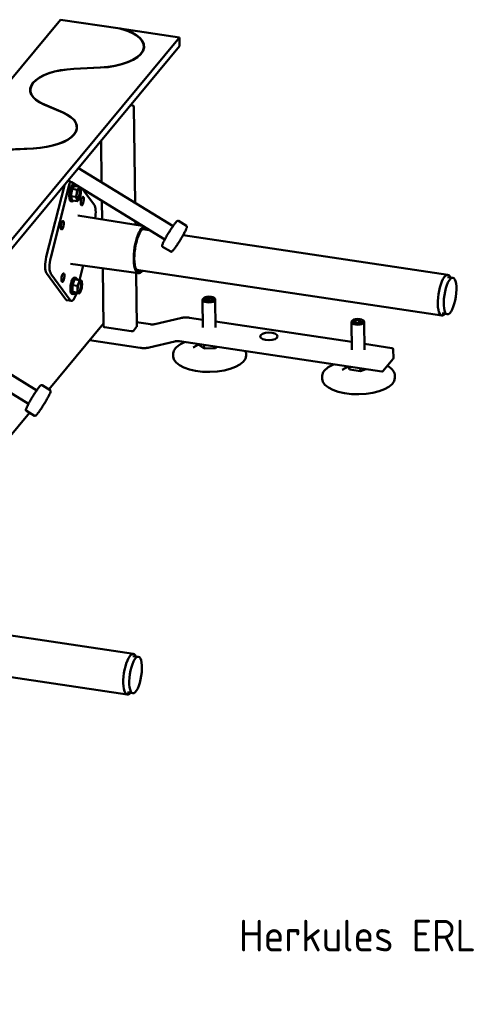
# Model space of a CAD drawing. Header units: millimetres. Extents: x 43 to 1233, y 39 to 845.
# Tile 3 of 4: x 1026 to 1233, y 91 to 557. Entities that reach past the tile are written whole.
import ezdxf

# ---------------------------------------------------------------- set-up
doc = ezdxf.new("R2010")
doc.units = ezdxf.units.MM
doc.header["$LTSCALE"] = 3
doc.layers.add('Sichtbar (ISO)', color=7, linetype='Continuous', lineweight=50)
doc.layers.add('Symbol (ISO)', color=7, linetype='Continuous', lineweight=25)
doc.styles.add('Notiztext (DIN)', font='isocpeur.ttf')

msp = doc.modelspace()

# ---------------------------------------------------------------- linework, layer by layer
at = {"layer": 'Sichtbar (ISO)'}
for p, q in [((1045.6656, 556.8694), (840.2063, 309.2903)), ((1073.8357, 552.6473), (1045.6656, 556.8694)), ((1101.8649, 548.4462), (1073.6948, 552.6684)), ((896.4056, 300.8671), (1101.8649, 548.4462)), ((1101.916, 544.3996), (1101.8649, 548.4462)), ((896.4567, 296.8205), (1101.916, 544.3996)), ((1064.403, 534.22), (1051.8643, 533.634)), ((1052.0052, 533.6129), (1064.5439, 534.1989)), ((1037.7858, 516.7451), (1046.7318, 512.9261)), ((1046.8727, 512.905), (1038.0193, 516.6845)), ((1079.7308, 516.3114), (1078.7307, 516.4613)), ((1080.9422, 470.2232), (1080.3695, 515.5791)), ((1065.0965, 479.9421), (1064.8467, 499.7309)), ((1032.6948, 496.0114), (1020.0906, 495.4224)), ((1020.2315, 495.4013), (1032.8356, 495.9903)), ((1054.1275, 486.6699), (1098.8456, 459.2422)), ((1050.7861, 479.9561), (1094.94, 452.8745)), ((1038.8884, 444.6707), (1047.4549, 478.5231)), ((1041.0012, 444.354), (1049.5677, 478.2064)), ((1051.1067, 476.8095), (1050.5327, 473.3984)), ((1052.2978, 478.2065), (1051.1067, 476.8095)), ((1053.49, 476.4523), (1051.1067, 476.8095)), ((1051.6736, 478.7844), (1052.3075, 478.6894)), ((1054.0723, 477.9405), (1052.2978, 478.2065)), ((1056.2124, 476.6279), (1061.6359, 469.2189)), ((1050.5064, 470.9964), (1051.1402, 470.9014)), ((1050.5327, 473.3984), (1051.1499, 471.3843)), ((1052.9161, 473.0412), (1050.5327, 473.3984)), ((1053.5332, 471.0271), (1051.1499, 471.3843)), ((1065.3174, 462.4459), (1065.208, 471.1105)), ((1084.2467, 459.4331), (1053.7862, 464.2812)), ((1081.072, 459.9384), (1081.0537, 461.3916)), ((1101.3712, 461.6699), (1105.1915, 459.3268)), ((1087.5502, 457.407), (1084.437, 457.8736)), ((1084.6207, 458.0219), (1085.9924, 457.8164)), ((1228.875, 436.225), (1103.6348, 454.9962)), ((1093.9208, 449.5228), (1097.741, 447.1796)), ((1082.4569, 436.9358), (1050.3641, 441.4491)), ((1056.4204, 440.5974), (1054.6874, 433.749)), ((1065.9577, 411.7334), (1065.6096, 439.3051)), ((1225.9846, 416.9404), (1081.5466, 438.589)), ((1048.1365, 424.5383), (1038.9848, 437.0403)), ((1050.2492, 424.2217), (1041.0975, 436.7237)), ((1052.2754, 434.1158), (1051.2446, 431.3793)), ((1052.2271, 434.9462), (1052.8609, 434.8512)), ((1054.6587, 433.7586), (1052.2754, 434.1158)), ((1081.6809, 411.7162), (1081.3605, 437.09)), ((1228.6429, 435.0628), (1231.1317, 434.8609)), ((1051.2446, 431.3793), (1051.2465, 428.2207)), ((1053.628, 431.0221), (1051.2446, 431.3793)), ((1050.77, 423.8604), (1048.6572, 424.177)), ((1051.0598, 427.1582), (1051.6937, 427.0632)), ((1051.2465, 428.2207), (1052.2792, 427.7986)), ((1053.6299, 427.8635), (1051.2465, 428.2207)), ((1054.6625, 427.4413), (1052.2792, 427.7986)), ((1112.9999, 411.277), (1112.8338, 424.4285)), ((1113.5287, 425.3327), (1113.2043, 425.0711)), ((1115.7627, 425.5782), (1114.2608, 425.15)), ((1114.2608, 425.15), (1114.3382, 425.0656)), ((1114.2608, 425.15), (1114.3274, 424.3754)), ((1114.3274, 424.3754), (1115.8959, 424.0289)), ((1114.3382, 425.0656), (1115.7668, 425.4729)), ((1114.3989, 424.3596), (1114.3382, 425.0656)), ((1115.7627, 425.5782), (1115.7668, 425.4729)), ((1117.3313, 425.2318), (1115.7627, 425.5782)), ((1115.7668, 425.4729), (1117.2588, 425.1434)), ((1115.7668, 425.4729), (1115.7847, 424.0535)), ((1115.8959, 424.0289), (1117.3979, 424.4572)), ((1117.2588, 425.1434), (1117.3313, 425.2318)), ((1117.2588, 425.1434), (1117.3197, 424.4349)), ((1117.2588, 425.1434), (1117.2679, 424.4201)), ((1117.3979, 424.4572), (1117.3313, 425.2318)), ((1118.1159, 425.3907), (1118.4468, 425.1373)), ((1118.9994, 411.3528), (1118.8333, 424.5042)), ((1102.4404, 415.7858), (1090.2377, 412.879)), ((1106.6734, 415.9414), (1112.9529, 415.0002)), ((1183.9539, 414.7773), (1183.6295, 414.5157)), ((1185.1168, 414.8318), (1184.507, 414.097)), ((1184.6024, 414.048), (1185.1731, 414.7358)), ((1186.8644, 414.9829), (1185.1168, 414.8318)), ((1185.1168, 414.8318), (1185.1731, 414.7358)), ((1185.1731, 414.7358), (1186.8354, 414.8796)), ((1185.1731, 414.7358), (1185.1856, 413.7488)), ((1186.8644, 414.9829), (1186.8354, 414.8796)), ((1186.8354, 414.8796), (1187.9177, 414.3245)), ((1186.8354, 414.8796), (1186.8514, 413.6177)), ((1188.0022, 414.3993), (1186.8644, 414.9829)), ((1188.5411, 414.8352), (1188.872, 414.5819)), ((1226.1034, 418.1196), (1228.5421, 417.5829)), ((1040.1186, 382.0506), (1065.9396, 413.165)), ((1079.1264, 409.5323), (1066.4498, 411.4323)), ((1081.6352, 411.6012), (1080.0884, 409.7374)), ((1081.6548, 413.7791), (1088.1538, 412.8051)), ((1118.9647, 414.0992), (1183.3781, 404.4448)), ((1183.4251, 400.7216), (1183.2591, 413.873)), ((1184.507, 414.097), (1185.6448, 413.5133)), ((1185.6448, 413.5133), (1187.3924, 413.6645)), ((1187.9177, 414.3245), (1187.3683, 413.6624)), ((1187.3924, 413.6645), (1188.0022, 414.3993)), ((1187.9177, 414.3245), (1188.0022, 414.3993)), ((1189.4246, 400.7973), (1189.2586, 413.9488)), ((989.6798, 409.0102), (1034.3979, 381.5825)), ((1083.3424, 401.6835), (1059.3906, 405.2734)), ((986.3384, 402.2964), (1030.4923, 375.2148)), ((1087.5753, 401.8392), (1099.7781, 404.7459)), ((1197.5627, 390.4761), (1101.8619, 404.8199)), ((1110.8802, 403.2393), (1108.3803, 401.8039)), ((1110.6268, 403.4131), (1110.6256, 403.5064)), ((1113.5402, 401.4157), (1110.6268, 403.4131)), ((1113.5402, 401.4157), (1113.5192, 403.0727)), ((1119.0109, 401.5615), (1113.5402, 401.4157)), ((1119.0109, 401.5615), (1119.0022, 402.2509)), ((1119.7075, 402.1452), (1119.0109, 401.5615)), ((1189.3899, 403.5437), (1202.3742, 401.5976)), ((1203.064, 396.8188), (1203.0129, 400.8654)), ((1098.9213, 397.6084), (1098.9085, 398.6201)), ((1133.4186, 398.044), (1133.4058, 399.0556)), ((1202.8912, 396.3304), (1198.251, 390.7389)), ((1181.6216, 392.8654), (1178.8055, 391.2485)), ((1181.7535, 392.8456), (1182.3225, 391.4249)), ((1182.3225, 391.4249), (1182.3056, 392.7629)), ((1182.3225, 391.4249), (1187.4636, 390.6543)), ((1187.4636, 390.6543), (1187.4467, 391.9923)), ((1187.4636, 390.6543), (1190.0039, 391.609)), ((1169.3465, 387.053), (1169.3338, 388.0646)), ((1203.8438, 387.4885), (1203.831, 388.5002)), ((1036.9235, 384.0103), (1040.7438, 381.6671)), ((976.4442, 305.3228), (1030.9252, 370.9725)), ((1029.4731, 371.8631), (1033.2933, 369.5199)), ((1080.1297, 256.9864), (935.6917, 278.635)), ((1077.2393, 237.7018), (932.8013, 259.3504)), ((1079.8975, 255.8242), (1082.3864, 255.6224)), ((1077.3581, 238.8811), (1079.7967, 238.3443))]:
    msp.add_line(p, q, dxfattribs=at)
for centre, start, end in [((1079.6196, 515.5697), 0.723356, 81.475876), ((1202.263, 400.8559), 0.723356, 81.475876), ((1202.3141, 396.8093), 320.311621, 0.723356), ((1197.6738, 391.2178), 261.475876, 320.311621)]:
    msp.add_arc(centre, 0.75, start, end, dxfattribs=at)
for centre, major_axis, ratio, start_param, end_param in [((1062.548, 544.0073), (22.4982, 0.2841), 0.43729605, 4.78941302, 7.33011227), ((1062.6888, 543.9862), (22.4982, 0.2841), 0.43729605, 4.78941302, 7.33011227), ((1053.7364, 523.8475), (-22.4982, -0.2841), 0.43729605, 4.79017243, 7.0604389), ((1053.8772, 523.8264), (-22.4982, -0.2841), 0.43729605, 4.79017243, 7.06625721), ((1030.8397, 505.7988), (22.4982, 0.2841), 0.43729605, 4.78941302, 7.06411503), ((1030.9806, 505.7776), (22.4982, 0.2841), 0.43729605, 4.78941302, 7.06411503), ((1052.4568, 483.313), (1.6644, 3.3604), 0.14576693, 6.26998814, 6.27161481), ((1051.0741, 476.1485), (0.8894, 5.9337), 0.3137923, 0.8493186, 1.26402199), ((1052.4568, 483.313), (-1.6644, -3.3604), 0.14576693, 6.26783531, 6.26998814), ((1048.9614, 476.4652), (-0.8894, -5.9337), 0.3137923, 4.33859204, 4.40561464), ((1051.09, 474.8904), (0.5836, 3.894), 0.3137923, 0, 3.14159265), ((1051.7238, 474.7954), (0.5836, 3.894), 0.3137923, 5.78476582, 9.92319745), ((1054.2239, 474.4207), (-0.4447, -2.9669), 0.3137923, 3.60811497, 4.65531253), ((1053.8322, 474.4794), (-0.3828, -2.5543), 0.3137923, 6.17014479, 9.53781848), ((1054.2239, 474.4207), (0.4447, 2.9669), 0.3137923, 5.70251008, 6.74970763), ((1054.2239, 474.4207), (0.4447, 2.9669), 0.3137923, 4.65531253, 5.70251008), ((1054.2239, 474.4207), (-0.4447, -2.9669), 0.3137923, 4.65531253, 5.70251008), ((1054.2239, 474.4207), (-0.4447, -2.9669), 0.3137923, 5.70251008, 6.74970763), ((1054.2239, 474.4207), (0.4447, 2.9669), 0.3137923, 3.60811497, 4.65531253), ((1060.2258, 463.6465), (0.8894, 5.9337), 0.3137923, 4.6452628, 5.97641097), ((1084.1145, 448.063), (-1.6675, -11.1257), 0.3137923, 3.37353999, 6.80550013), ((1084.1145, 448.063), (-1.5415, -10.2846), 0.3137923, 2.7862995, 6.63847846), ((1083.79, 448.1116), (1.5119, 10.0873), 0.3137923, 6.0500068, 6.42507747), ((1084.1145, 448.063), (-1.6675, -11.1257), 0.3137923, 2.61927783, 2.64482803), ((1040.3949, 442.6127), (-0.8894, -5.9337), 0.3137923, 4.40561464, 5.97641097), ((1042.5077, 442.2961), (-0.8894, -5.9337), 0.3137923, 4.40561464, 5.97641097), ((1083.79, 448.1116), (-1.5119, -10.0873), 0.3137923, 6.14129314, 6.58133263), ((1051.6435, 431.0522), (0.5836, 3.894), 0.3137923, 0, 3.14159267), ((1052.2773, 430.9572), (0.5836, 3.894), 0.3137923, 5.62852611, 10.07943716), ((1054.3857, 430.6412), (-0.3828, -2.5543), 0.3137923, 6.17014479, 9.53781848), ((1054.7774, 430.5825), (0.4447, 2.9669), 0.3137923, 6.20678887, 7.25398642), ((1054.7774, 430.5825), (0.4447, 2.9669), 0.3137923, 5.15959132, 6.20678887), ((1227.4298, 426.5827), (-1.4452, -9.6423), 0.3137923, 2.66542787, 6.75935009), ((1054.7774, 430.5825), (-0.4447, -2.9669), 0.3137923, 4.11239377, 5.15959132), ((1054.7774, 430.5825), (-0.4447, -2.9669), 0.3137923, 5.15959132, 6.20678887), ((1054.7774, 430.5825), (-0.4447, -2.9669), 0.3137923, 6.20678887, 7.25398642), ((1054.7774, 430.5825), (0.4447, 2.9669), 0.3137923, 4.11239377, 5.15959132), ((1049.5466, 430.1108), (-0.8894, -5.9337), 0.3137923, 5.97641097, 6.28318531), ((1051.6594, 429.7941), (-0.8894, -5.9337), 0.3137923, 5.97641097, 7.53499756), ((1115.8336, 424.4664), (-2.9998, -0.0379), 0.43729605, 5.77538856, 9.9325747), ((1186.2588, 413.9109), (-2.9998, -0.0379), 0.43729605, 5.77538856, 9.9325747), ((1066.7076, 411.7429), (-0.7499, -0.0095), 0.43729605, 0, 1.21437505), ((1080.9309, 411.7068), (0.7499, 0.0095), 0.43729605, 5.92676403, 6.28318531), ((1079.3842, 409.8429), (0.7499, 0.0095), 0.43729605, 4.3559677, 5.92676403), ((1116.1699, 397.8262), (-17.2486, -0.2178), 0.43729605, 0, 3.14159265), ((1186.5952, 387.2708), (-17.2486, -0.2178), 0.43729605, 0, 3.14159265), ((1078.6845, 247.3441), (-1.4452, -9.6423), 0.3137923, 2.66542787, 6.75935009)]:
    msp.add_ellipse(centre, major_axis=major_axis, ratio=ratio, start_param=start_param, end_param=end_param, dxfattribs=at)
for centre, major_axis, ratio in [((1055.9496, 471.0816), (-0.3057, -2.0397), 0.3137923), ((1046.4708, 459.6596), (-0.3057, -2.0397), 0.3137923), ((1046.7839, 434.8609), (-0.3057, -2.0397), 0.3137923), ((1229.8947, 426.2133), (1.2951, 8.641), 0.3137923), ((1115.8293, 424.8036), (2.6248, 0.0331), 0.43729605), ((1186.2546, 414.2481), (-2.6248, -0.0331), 0.43729605), ((1144.1697, 407.0927), (4.1247, 0.0521), 0.43729605), ((1081.1494, 246.9747), (1.2951, 8.641), 0.3137923)]:
    msp.add_ellipse(centre, major_axis=major_axis, ratio=ratio, dxfattribs=at)
for points in [[(1054.0473, 486.7177), (1054.0738, 486.702), (1054.1003, 486.6862), (1054.1267, 486.6704)], [(1050.7851, 479.9567), (1050.2686, 480.284), (1049.738, 480.5902), (1049.1974, 480.8735)], [(1133.4058, 399.0556), (1133.4013, 399.4126), (1133.3434, 399.7687), (1133.2342, 400.1178)]]:
    msp.add_open_spline(points, degree=3, dxfattribs=at)
for points, weights in [([(1053.49, 476.4523), (1053.453, 475.5208), (1053.3198, 474.7292)], [1.12861673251, 1.10268560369, 1]), ([(1054.2023, 477.1333), (1053.9259, 476.8091), (1053.49, 476.4523)], [1, 1.10268560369, 1.1286167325]), ([(1054.5644, 477.6387), (1054.4057, 477.3718), (1054.2023, 477.1333)], [1.10772006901, 1.07354755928, 1]), ([(1055.1064, 476.8247), (1055.0144, 477.1252), (1054.8705, 477.4509)], [1, 1.06367796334, 1.09783955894]), ([(1055.2982, 475.8352), (1055.2496, 476.3573), (1055.1064, 476.8247)], [1.12861673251, 1.10268560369, 1]), ([(1055.128, 474.1121), (1055.2612, 474.9037), (1055.2982, 475.8352)], [1, 1.10268560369, 1.1286167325]), ([(1053.3198, 474.7292), (1053.1866, 473.9377), (1052.9161, 473.0412)], [1, 1.10268560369, 1.1286167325]), ([(1052.9161, 473.0412), (1053.1982, 472.484), (1053.3414, 472.0167)], [1.12861673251, 1.10268560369, 1]), ([(1053.3414, 472.0167), (1053.4846, 471.5493), (1053.5332, 471.0271)], [1, 1.10268560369, 1.1286167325]), ([(1053.5332, 471.0271), (1053.9691, 471.3839), (1054.2455, 471.7081)], [1.12861673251, 1.10268560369, 1]), ([(1054.2455, 471.7081), (1054.5219, 472.0323), (1054.7243, 472.4241)], [1, 1.10268560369, 1.1286167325]), ([(1054.7243, 472.4241), (1054.9948, 473.3206), (1055.128, 474.1121)], [1.12861673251, 1.10268560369, 1]), ([(1085.6535, 457.6912), (1085.8214, 457.7532), (1085.9924, 457.8164)], [1.00026784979, 1.00028790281, 1.00022647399]), ([(1054.6587, 433.7586), (1054.4993, 433.0078), (1054.2601, 432.3728)], [1.12861673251, 1.10268560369, 1]), ([(1055.2918, 433.53), (1055.0522, 433.628), (1054.6587, 433.7586)], [1, 1.10268560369, 1.1286167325]), ([(1055.6914, 433.3365), (1055.5315, 433.4321), (1055.2918, 433.53)], [1.12861673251, 1.10268560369, 1]), ([(1055.8091, 431.7396), (1055.8087, 432.4726), (1055.6914, 433.3365)], [1, 1.10268560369, 1.1286167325]), ([(1054.2601, 432.3728), (1054.0209, 431.7378), (1053.628, 431.0221)], [1, 1.10268560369, 1.1286167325]), ([(1053.628, 431.0221), (1053.7452, 430.1582), (1053.7457, 429.4253)], [1.12861673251, 1.10268560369, 1]), ([(1053.7457, 429.4253), (1053.7461, 428.6923), (1053.6299, 427.8635)], [1, 1.10268560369, 1.1286167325]), ([(1054.6625, 427.4413), (1055.0555, 428.1571), (1055.2947, 428.7921)], [1.12861673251, 1.10268560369, 1]), ([(1055.2947, 428.7921), (1055.5339, 429.4271), (1055.6933, 430.1778)], [1, 1.10268560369, 1.1286167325]), ([(1055.6933, 430.1778), (1055.8096, 431.0067), (1055.8091, 431.7396)], [1.12861673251, 1.10268560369, 1]), ([(1053.6299, 427.8635), (1054.0233, 427.7329), (1054.263, 427.6349)], [1.12861673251, 1.10268560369, 1]), ([(1054.263, 427.6349), (1054.5026, 427.5369), (1054.6625, 427.4413)], [1, 1.10268560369, 1.1286167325])]:
    msp.add_rational_spline(points, weights, degree=2, dxfattribs=at)
for points, knots in [([(1093.9208, 449.5228), (1093.8531, 449.5643), (1093.8007, 449.6247), (1093.7294, 449.7509), (1093.7157, 449.8133), (1093.6932, 449.9899), (1093.7102, 450.0825), (1093.7742, 450.375), (1093.8508, 450.5933), (1094.1116, 451.2298), (1094.3259, 451.6859), (1094.8473, 452.7094), (1095.1484, 453.2686), (1095.8127, 454.4491), (1096.1751, 455.0696), (1096.9263, 456.3126), (1097.3149, 456.9349), (1098.0802, 458.1206), (1098.4567, 458.6836), (1099.1617, 459.6963), (1099.4896, 460.145), (1100.0707, 460.8902), (1100.3196, 461.1818), (1100.6357, 461.4915), (1100.7298, 461.5742), (1100.8935, 461.6731), (1100.9519, 461.7041), (1101.0795, 461.732), (1101.1298, 461.7377), (1101.2462, 461.7257), (1101.3127, 461.7059), (1101.3712, 461.6699)], [2.1326726, 2.1326726, 2.1326726, 2.1326726, 2.18269002, 2.18269002, 2.24472544, 2.24472544, 2.38692204, 2.38692204, 2.63954805, 2.63954805, 2.98339451, 2.98339451, 3.30869438, 3.30869438, 3.63100802, 3.63100802, 3.95262155, 3.95262155, 4.27447429, 4.27447429, 4.59789702, 4.59789702, 4.92810624, 4.92810624, 5.10118575, 5.10118575, 5.1877255, 5.1877255, 5.23099538, 5.23099538, 5.27426525, 5.27426525, 5.27426525, 5.27426525]), ([(1097.741, 447.1796), (1097.8087, 447.1381), (1097.8863, 447.1188), (1098.0311, 447.1124), (1098.093, 447.1285), (1098.2606, 447.1886), (1098.3354, 447.2456), (1098.5671, 447.4353), (1098.727, 447.6025), (1099.1761, 448.1235), (1099.4855, 448.5213), (1100.1616, 449.4499), (1100.5235, 449.9718), (1101.2747, 451.099), (1101.6634, 451.7033), (1102.4309, 452.9364), (1102.8094, 453.5648), (1103.5194, 454.7844), (1103.8507, 455.3753), (1104.4338, 456.4627), (1104.6851, 456.9583), (1105.086, 457.8141), (1105.233, 458.1682), (1105.3658, 458.5903), (1105.3969, 458.7117), (1105.4109, 458.9024), (1105.412, 458.9686), (1105.379, 459.0949), (1105.3613, 459.1423), (1105.2978, 459.2406), (1105.25, 459.2909), (1105.1915, 459.3268)], [4.15051271, 4.15051271, 4.15051271, 4.15051271, 4.20053013, 4.20053013, 4.26256555, 4.26256555, 4.40476214, 4.40476214, 4.65738816, 4.65738816, 5.00123461, 5.00123461, 5.32653449, 5.32653449, 5.64884812, 5.64884812, 5.97046165, 5.97046165, 6.29231439, 6.29231439, 6.61573713, 6.61573713, 6.94594634, 6.94594634, 7.11902585, 7.11902585, 7.20556561, 7.20556561, 7.24883548, 7.24883548, 7.29210536, 7.29210536, 7.29210536, 7.29210536]), ([(1102.4404, 415.7858), (1102.7098, 415.8499), (1102.9831, 415.9034), (1103.5359, 415.9888), (1103.8154, 416.0207), (1104.3791, 416.063), (1104.6632, 416.0733), (1105.2344, 416.0724), (1105.5215, 416.0611), (1106.0969, 416.0172), (1106.3852, 415.9846), (1106.6734, 415.9414)], [4.328416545, 4.328416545, 4.328416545, 4.328416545, 4.405211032, 4.405211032, 4.482005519, 4.482005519, 4.558800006, 4.558800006, 4.635594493, 4.635594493, 4.71238898, 4.71238898, 4.71238898, 4.71238898]), ([(1090.2377, 412.879), (1090.1078, 412.8481), (1089.9755, 412.8222), (1089.7067, 412.7807), (1089.5701, 412.765), (1089.2937, 412.7443), (1089.1538, 412.7392), (1088.8715, 412.7397), (1088.729, 412.7452), (1088.4425, 412.7671), (1088.2983, 412.7834), (1088.1538, 412.8051)], [1.186823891, 1.186823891, 1.186823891, 1.186823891, 1.263618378, 1.263618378, 1.340412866, 1.340412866, 1.417207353, 1.417207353, 1.49400184, 1.49400184, 1.570796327, 1.570796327, 1.570796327, 1.570796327]), ([(1083.3424, 401.6835), (1083.6305, 401.6403), (1083.9189, 401.6077), (1084.4943, 401.5638), (1084.7813, 401.5526), (1085.3525, 401.5516), (1085.6366, 401.5619), (1086.2003, 401.6042), (1086.4798, 401.6361), (1087.0326, 401.7215), (1087.3059, 401.775), (1087.5753, 401.8392)], [4.71238898, 4.71238898, 4.71238898, 4.71238898, 4.789183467, 4.789183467, 4.865977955, 4.865977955, 4.942772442, 4.942772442, 5.019566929, 5.019566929, 5.096361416, 5.096361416, 5.096361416, 5.096361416]), ([(1104.4348, 404.4343), (1103.4625, 404.0234), (1102.5933, 403.5623), (1100.8061, 402.3556), (1100.0078, 401.5698), (1099.1072, 400.0506), (1098.8995, 399.3357), (1098.9085, 398.6201)], [3.860092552, 3.860092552, 3.860092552, 3.860092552, 4.093072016, 4.093072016, 4.419688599, 4.419688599, 4.680357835, 4.680357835, 4.680357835, 4.680357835]), ([(1101.8619, 404.8199), (1101.7174, 404.8415), (1101.5733, 404.8578), (1101.2867, 404.8797), (1101.1442, 404.8853), (1100.8619, 404.8857), (1100.722, 404.8806), (1100.4456, 404.8599), (1100.3091, 404.8443), (1100.0402, 404.8028), (1099.9079, 404.7768), (1099.7781, 404.7459)], [1.570796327, 1.570796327, 1.570796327, 1.570796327, 1.647590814, 1.647590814, 1.724385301, 1.724385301, 1.801179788, 1.801179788, 1.877974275, 1.877974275, 1.954768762, 1.954768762, 1.954768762, 1.954768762]), ([(1174.86, 393.8788), (1173.8878, 393.468), (1173.0186, 393.0069), (1171.2313, 391.8001), (1170.433, 391.0144), (1169.5325, 389.4952), (1169.3247, 388.7803), (1169.3338, 388.0646)], [7.390137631, 7.390137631, 7.390137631, 7.390137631, 7.623117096, 7.623117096, 7.949733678, 7.949733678, 8.210402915, 8.210402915, 8.210402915, 8.210402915]), ([(1203.831, 388.5002), (1203.8208, 389.3055), (1203.5358, 390.1018), (1202.4505, 391.6313), (1201.6136, 392.3606), (1200.4594, 393.0622), (1200.3657, 393.1175), (1200.2703, 393.1722)], [5.068810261, 5.068810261, 5.068810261, 5.068810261, 5.362158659, 5.362158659, 5.679100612, 5.679100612, 5.706562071, 5.706562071, 5.706562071, 5.706562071]), ([(1029.4731, 371.8631), (1029.4054, 371.9046), (1029.353, 371.965), (1029.2816, 372.0912), (1029.2679, 372.1536), (1029.2455, 372.3302), (1029.2625, 372.4228), (1029.3265, 372.7153), (1029.4031, 372.9336), (1029.6639, 373.5701), (1029.8782, 374.0262), (1030.3996, 375.0498), (1030.7007, 375.6089), (1031.365, 376.7894), (1031.7274, 377.4099), (1032.4786, 378.6529), (1032.8672, 379.2752), (1033.6325, 380.4609), (1034.009, 381.0239), (1034.714, 382.0366), (1035.0419, 382.4853), (1035.6229, 383.2305), (1035.8719, 383.5221), (1036.188, 383.8318), (1036.2821, 383.9145), (1036.4458, 384.0134), (1036.5042, 384.0444), (1036.6318, 384.0723), (1036.6821, 384.078), (1036.7985, 384.066), (1036.865, 384.0462), (1036.9235, 384.0103)], [2.1326726, 2.1326726, 2.1326726, 2.1326726, 2.18269002, 2.18269002, 2.24472544, 2.24472544, 2.38692204, 2.38692204, 2.63954805, 2.63954805, 2.98339451, 2.98339451, 3.30869438, 3.30869438, 3.63100802, 3.63100802, 3.95262155, 3.95262155, 4.27447429, 4.27447429, 4.59789702, 4.59789702, 4.92810624, 4.92810624, 5.10118575, 5.10118575, 5.1877255, 5.1877255, 5.23099538, 5.23099538, 5.27426525, 5.27426525, 5.27426525, 5.27426525]), ([(1033.2933, 369.5199), (1033.361, 369.4784), (1033.4386, 369.4591), (1033.5834, 369.4527), (1033.6453, 369.4688), (1033.8129, 369.5289), (1033.8877, 369.5859), (1034.1194, 369.7756), (1034.2793, 369.9428), (1034.7284, 370.4638), (1035.0378, 370.8616), (1035.7139, 371.7902), (1036.0758, 372.3121), (1036.827, 373.4393), (1037.2157, 374.0436), (1037.9832, 375.2767), (1038.3617, 375.9051), (1039.0717, 377.1247), (1039.403, 377.7156), (1039.986, 378.803), (1040.2373, 379.2987), (1040.6382, 380.1544), (1040.7853, 380.5085), (1040.9181, 380.9306), (1040.9491, 381.052), (1040.9631, 381.2427), (1040.9642, 381.3089), (1040.9312, 381.4352), (1040.9136, 381.4826), (1040.8501, 381.581), (1040.8023, 381.6312), (1040.7438, 381.6671)], [4.15051271, 4.15051271, 4.15051271, 4.15051271, 4.20053013, 4.20053013, 4.26256555, 4.26256555, 4.40476214, 4.40476214, 4.65738816, 4.65738816, 5.00123461, 5.00123461, 5.32653449, 5.32653449, 5.64884812, 5.64884812, 5.97046165, 5.97046165, 6.29231439, 6.29231439, 6.61573713, 6.61573713, 6.94594634, 6.94594634, 7.11902585, 7.11902585, 7.20556561, 7.20556561, 7.24883548, 7.24883548, 7.29210536, 7.29210536, 7.29210536, 7.29210536])]:
    msp.add_open_spline(points, degree=3, knots=knots, dxfattribs=at)

# ---------------------------------------------------------------- texts
at = {"layer": 'Symbol (ISO)', "insert": (1129.9264, 131.233), "char_height": 15, "width": 121.433215, "attachment_point": 1, "style": 'Notiztext (DIN)'}
msp.add_mtext('{\\fISOCPEUR|b0|i0;\\H15.0000;Herkules ERL}', dxfattribs=at)

doc.saveas('drawing.dxf')
